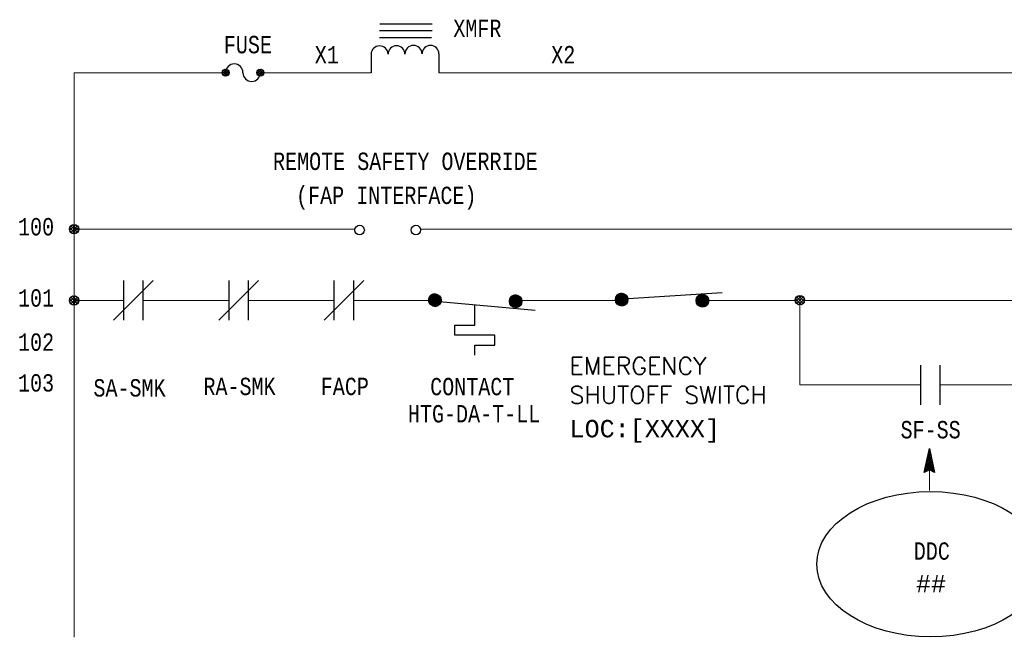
# Model space of a CAD drawing. Header units: inches. Extents: x 11.5 to 32.2, y 0.4 to 14.4.
# Tile 1 of 3: x 11.5 to 17.2, y 8.3 to 11.8. Entities that reach past the tile are written whole.
import ezdxf
from ezdxf.enums import TextEntityAlignment as Align

# ---------------------------------------------------------------- set-up
doc = ezdxf.new("R2010")
doc.units = ezdxf.units.IN
doc.header["$MEASUREMENT"] = 0
doc.linetypes.add('HIDDEN', pattern=[0.375, 0.25, -0.125])
for name, color, linetype, lineweight in [('M-ANNO-SYMB', 6, 'Continuous', 30), ('M-ANNO-TEXT', 2, 'Continuous', 30), ('M-DIAG-GRPH', 6, 'Continuous', 13)]:
    doc.layers.add(name, color=color, linetype=linetype, lineweight=lineweight)
doc.styles.add('CONTROLTXT', font='monotxt.shx')

# ---------------------------------------------------------------- blocks, each defined once
blk = doc.blocks.new('*U3')
at = {"color": 0}
for p, q in [((10.4849, 6.9662), (10.5488, 7.0301)), ((10.4849, 6.967), (10.5479, 7.0301)), ((10.4849, 6.9644), (10.5505, 7.03)), ((10.4849, 6.9653), (10.5496, 7.03)), ((10.4849, 6.9679), (10.547, 7.03)), ((10.4849, 6.9688), (10.5461, 7.03)), ((10.4849, 6.9698), (10.5452, 7.03)), ((10.485, 6.9636), (10.5514, 7.03)), ((10.485, 6.9627), (10.5522, 7.0299)), ((10.485, 6.9707), (10.5442, 7.0299)), ((10.4851, 6.9619), (10.553, 7.0299)), ((10.4851, 6.9716), (10.5433, 7.0299)), ((10.4851, 6.9611), (10.5538, 7.0298)), ((10.4851, 6.9726), (10.5423, 7.0298)), ((10.4852, 6.9603), (10.5546, 7.0297)), ((10.4852, 6.9736), (10.5413, 7.0297)), ((10.4853, 6.9595), (10.5554, 7.0296)), ((10.4854, 6.9746), (10.5403, 7.0296)), ((10.4854, 6.9587), (10.5562, 7.0295)), ((10.4855, 6.9579), (10.557, 7.0294)), ((10.4855, 6.9756), (10.5393, 7.0294)), ((10.4856, 6.9572), (10.5578, 7.0293)), ((10.4856, 6.9766), (10.5383, 7.0293)), ((10.4857, 6.9564), (10.5585, 7.0292)), ((10.4858, 6.9777), (10.5372, 7.0291)), ((10.4859, 6.9556), (10.5593, 7.0291)), ((10.486, 6.9549), (10.56, 7.0289)), ((10.486, 6.9788), (10.5361, 7.0289)), ((10.4861, 6.9542), (10.5608, 7.0288)), ((10.4862, 6.9799), (10.535, 7.0287)), ((10.4863, 6.9534), (10.5615, 7.0286)), ((10.4865, 6.9527), (10.5622, 7.0285)), ((10.4865, 6.981), (10.5339, 7.0284)), ((10.4866, 6.952), (10.5629, 7.0283)), ((10.4868, 6.9513), (10.5637, 7.0281)), ((10.4868, 6.9822), (10.5327, 7.0281)), ((10.487, 6.9506), (10.5644, 7.028)), ((10.4871, 6.9834), (10.5315, 7.0278)), ((10.4872, 6.9499), (10.565, 7.0278)), ((10.4874, 6.9492), (10.5657, 7.0276)), ((10.4874, 6.9846), (10.5303, 7.0275)), ((10.4876, 6.9485), (10.5664, 7.0274)), ((10.4878, 6.9478), (10.5671, 7.0272)), ((10.4878, 6.9859), (10.529, 7.0271)), ((10.488, 6.9472), (10.5678, 7.0269)), ((10.4882, 6.9465), (10.5684, 7.0267)), ((10.4883, 6.9872), (10.5277, 7.0267)), ((10.4884, 6.9458), (10.5691, 7.0265)), ((10.4887, 6.9452), (10.5697, 7.0263)), ((10.4888, 6.9886), (10.5263, 7.0262)), ((10.4889, 6.9445), (10.5704, 7.026)), ((10.4891, 6.9439), (10.571, 7.0258)), ((10.4893, 6.99), (10.5249, 7.0256)), ((10.4894, 6.9433), (10.5717, 7.0255)), ((10.4897, 6.9426), (10.5723, 7.0253)), ((10.4899, 6.942), (10.5729, 7.025)), ((10.4899, 6.9915), (10.5234, 7.025)), ((10.4902, 6.9414), (10.5735, 7.0248)), ((10.4904, 6.9408), (10.5741, 7.0245)), ((10.4906, 6.9931), (10.5218, 7.0243)), ((10.4907, 6.9402), (10.5747, 7.0242)), ((10.491, 6.9396), (10.5753, 7.0239)), ((10.4913, 6.939), (10.5759, 7.0236)), ((10.4914, 6.9948), (10.5201, 7.0235)), ((10.4916, 6.9384), (10.5765, 7.0233)), ((10.4919, 6.9378), (10.5771, 7.023)), ((10.4922, 6.9372), (10.5777, 7.0227)), ((10.4923, 6.9966), (10.5183, 7.0226)), ((10.4925, 6.9367), (10.5783, 7.0224)), ((10.4928, 6.9361), (10.5789, 7.0221)), ((10.4931, 6.9355), (10.5794, 7.0218)), ((10.4934, 6.935), (10.58, 7.0215)), ((10.4935, 6.9986), (10.5163, 7.0215)), ((10.4938, 6.9344), (10.5805, 7.0212)), ((10.4941, 6.9338), (10.5811, 7.0208)), ((10.4944, 6.9333), (10.5816, 7.0205)), ((10.4948, 6.9328), (10.5822, 7.0201)), ((10.4948, 7.0009), (10.5141, 7.0201)), ((10.4951, 6.9322), (10.5827, 7.0198)), ((10.4955, 6.9317), (10.5832, 7.0194)), ((10.4958, 6.9312), (10.5838, 7.0191)), ((10.4962, 6.9306), (10.5843, 7.0187)), ((10.4966, 6.9301), (10.5848, 7.0184)), ((10.4967, 7.0036), (10.5113, 7.0182)), ((10.4969, 6.9296), (10.5853, 7.018)), ((10.4973, 6.9291), (10.5858, 7.0176)), ((10.4977, 6.9286), (10.5863, 7.0172)), ((10.4981, 6.9281), (10.5868, 7.0169)), ((10.4985, 6.9276), (10.5873, 7.0165)), ((10.4989, 6.9271), (10.5878, 7.0161)), ((10.4992, 6.9266), (10.5883, 7.0157)), ((10.4996, 6.9261), (10.5888, 7.0153)), ((10.4998, 7.0076), (10.5074, 7.0151)), ((10.5001, 6.9256), (10.5893, 7.0149)), ((10.5005, 6.9252), (10.5898, 7.0145)), ((10.5009, 6.9247), (10.5902, 7.0141)), ((10.5013, 6.9242), (10.5907, 7.0136)), ((10.5017, 6.9238), (10.5912, 7.0132)), ((10.5021, 6.9233), (10.5916, 7.0128)), ((10.5026, 6.9229), (10.5921, 7.0124)), ((10.503, 6.9224), (10.5925, 7.0119)), ((10.5035, 6.922), (10.593, 7.0115)), ((10.5039, 6.9215), (10.5934, 7.011)), ((10.5043, 6.9211), (10.5938, 7.0106)), ((10.5048, 6.9207), (10.5943, 7.0101)), ((10.5053, 6.9202), (10.5947, 7.0097)), ((10.5057, 6.9198), (10.5951, 7.0092)), ((10.5062, 6.9194), (10.5955, 7.0087)), ((10.5067, 6.919), (10.5959, 7.0083)), ((10.5071, 6.9186), (10.5963, 7.0078)), ((10.5076, 6.9182), (10.5968, 7.0073)), ((10.5081, 6.9178), (10.5972, 7.0068)), ((10.5086, 6.9174), (10.5975, 7.0063)), ((10.5091, 6.917), (10.5979, 7.0059)), ((10.5096, 6.9166), (10.5983, 7.0054)), ((10.5101, 6.9162), (10.5987, 7.0049)), ((10.5106, 6.9158), (10.5991, 7.0043)), ((10.5111, 6.9155), (10.5995, 7.0038)), ((10.5116, 6.9151), (10.5998, 7.0033)), ((10.5121, 6.9147), (10.6002, 7.0028)), ((10.5127, 6.9144), (10.6006, 7.0023)), ((10.5132, 6.914), (10.6009, 7.0017)), ((10.5137, 6.9137), (10.6013, 7.0012)), ((10.5143, 6.9133), (10.6016, 7.0007)), ((10.5148, 6.913), (10.6019, 7.0001)), ((10.5153, 6.9127), (10.6023, 6.9996)), ((10.5159, 6.9123), (10.6026, 6.999)), ((10.5165, 6.912), (10.6029, 6.9985)), ((10.517, 6.9117), (10.6033, 6.9979)), ((10.5176, 6.9114), (10.6036, 6.9973)), ((10.5182, 6.911), (10.6039, 6.9968)), ((10.5187, 6.9107), (10.6042, 6.9962)), ((10.5193, 6.9104), (10.6045, 6.9956)), ((10.5199, 6.9101), (10.6048, 6.995)), ((10.5205, 6.9098), (10.6051, 6.9944)), ((10.5211, 6.9096), (10.6054, 6.9938)), ((10.5217, 6.9093), (10.6057, 6.9932)), ((10.5223, 6.909), (10.6059, 6.9926)), ((10.5229, 6.9087), (10.6062, 6.992)), ((10.5235, 6.9085), (10.6065, 6.9914)), ((10.5242, 6.9082), (10.6067, 6.9908)), ((10.5248, 6.908), (10.607, 6.9901)), ((10.5254, 6.9077), (10.6072, 6.9895)), ((10.5261, 6.9075), (10.6075, 6.9889)), ((10.5267, 6.9072), (10.6077, 6.9882)), ((10.5274, 6.907), (10.6079, 6.9876)), ((10.528, 6.9068), (10.6082, 6.9869)), ((10.5287, 6.9066), (10.6084, 6.9862)), ((10.5294, 6.9063), (10.6086, 6.9856)), ((10.53, 6.9061), (10.6088, 6.9849)), ((10.5307, 6.9059), (10.609, 6.9842)), ((10.5314, 6.9057), (10.6092, 6.9835)), ((10.5321, 6.9056), (10.6094, 6.9828)), ((10.5328, 6.9054), (10.6096, 6.9821)), ((10.5335, 6.9052), (10.6097, 6.9814)), ((10.5342, 6.905), (10.6099, 6.9807)), ((10.535, 6.9049), (10.6101, 6.98)), ((10.5357, 6.9047), (10.6102, 6.9792)), ((10.5364, 6.9046), (10.6104, 6.9785)), ((10.5372, 6.9044), (10.6105, 6.9777)), ((10.5379, 6.9043), (10.6106, 6.977)), ((10.5387, 6.9042), (10.6107, 6.9762)), ((10.5395, 6.9041), (10.6109, 6.9755)), ((10.5403, 6.904), (10.611, 6.9747)), ((10.541, 6.9039), (10.611, 6.9739)), ((10.5418, 6.9038), (10.6111, 6.9731)), ((10.5427, 6.9037), (10.6112, 6.9723)), ((10.5435, 6.9037), (10.6113, 6.9715)), ((10.5443, 6.9036), (10.6113, 6.9706)), ((10.5451, 6.9036), (10.6114, 6.9698)), ((10.546, 6.9035), (10.6114, 6.9689)), ((10.5468, 6.9035), (10.6114, 6.9681)), ((10.5477, 6.9035), (10.6114, 6.9672)), ((10.5486, 6.9035), (10.6114, 6.9663)), ((10.5495, 6.9035), (10.6114, 6.9654)), ((10.5504, 6.9035), (10.6114, 6.9645)), ((10.5513, 6.9036), (10.6114, 6.9636)), ((10.5523, 6.9036), (10.6113, 6.9627)), ((10.5532, 6.9037), (10.6112, 6.9617)), ((10.5542, 6.9038), (10.6112, 6.9607)), ((10.5552, 6.9039), (10.6111, 6.9598)), ((10.5562, 6.904), (10.6109, 6.9588)), ((10.5572, 6.9041), (10.6108, 6.9577)), ((10.5582, 6.9043), (10.6106, 6.9567)), ((10.5593, 6.9045), (10.6105, 6.9556)), ((10.5604, 6.9047), (10.6103, 6.9545)), ((10.5615, 6.9049), (10.61, 6.9534)), ((10.5627, 6.9052), (10.6098, 6.9523)), ((10.5638, 6.9054), (10.6095, 6.9511)), ((10.565, 6.9058), (10.6092, 6.9499)), ((10.5663, 6.9061), (10.6088, 6.9487)), ((10.5676, 6.9065), (10.6084, 6.9474)), ((10.5689, 6.907), (10.608, 6.9461)), ((10.5703, 6.9075), (10.6075, 6.9447)), ((10.5717, 6.908), (10.6069, 6.9432)), ((10.5732, 6.9086), (10.6063, 6.9417)), ((10.5748, 6.9094), (10.6056, 6.9401)), ((10.5765, 6.9102), (10.6047, 6.9384)), ((10.5784, 6.9112), (10.6038, 6.9366)), ((10.5804, 6.9123), (10.6026, 6.9345)), ((10.5828, 6.9138), (10.6012, 6.9322)), ((10.5856, 6.9158), (10.5992, 6.9293)), ((10.5903, 6.9195), (10.5954, 6.9246))]:
    blk.add_line(p, q, dxfattribs=at)
blk = doc.blocks.new('*U2')
at = {"color": 0}
for p, q in [((9.5957, 6.9739), (9.6605, 7.0387)), ((9.5957, 6.9748), (9.6596, 7.0387)), ((9.5957, 6.9757), (9.6587, 7.0387)), ((9.5957, 6.9766), (9.6578, 7.0387)), ((9.5957, 6.9775), (9.6569, 7.0387)), ((9.5957, 6.973), (9.6613, 7.0386)), ((9.5958, 6.9714), (9.663, 7.0386)), ((9.5958, 6.9722), (9.6622, 7.0386)), ((9.5958, 6.9784), (9.656, 7.0386)), ((9.5958, 6.9793), (9.6551, 7.0386)), ((9.5959, 6.9705), (9.6638, 7.0385)), ((9.5959, 6.9803), (9.6541, 7.0385)), ((9.596, 6.9689), (9.6655, 7.0384)), ((9.596, 6.9697), (9.6647, 7.0384)), ((9.596, 6.9812), (9.6532, 7.0384)), ((9.5961, 6.9681), (9.6663, 7.0383)), ((9.5961, 6.9822), (9.6522, 7.0383)), ((9.5962, 6.9673), (9.6671, 7.0382)), ((9.5962, 6.9832), (9.6512, 7.0382)), ((9.5963, 6.9666), (9.6678, 7.0381)), ((9.5963, 6.9842), (9.6502, 7.0381)), ((9.5964, 6.9658), (9.6686, 7.038)), ((9.5965, 6.9853), (9.6491, 7.0379)), ((9.5966, 6.965), (9.6694, 7.0378)), ((9.5967, 6.9643), (9.6701, 7.0377)), ((9.5967, 6.9863), (9.6481, 7.0377)), ((9.5968, 6.9635), (9.6709, 7.0376)), ((9.5969, 6.9874), (9.647, 7.0375)), ((9.597, 6.9628), (9.6716, 7.0374)), ((9.5971, 6.9621), (9.6723, 7.0373)), ((9.5971, 6.9885), (9.6459, 7.0373)), ((9.5973, 6.9613), (9.6731, 7.0371)), ((9.5973, 6.9897), (9.6447, 7.0371)), ((9.5975, 6.9606), (9.6738, 7.0369)), ((9.5976, 6.9599), (9.6745, 7.0368)), ((9.5976, 6.9908), (9.6436, 7.0368)), ((9.5978, 6.9592), (9.6752, 7.0366)), ((9.5979, 6.992), (9.6424, 7.0365)), ((9.598, 6.9585), (9.6759, 7.0364)), ((9.5982, 6.9578), (9.6766, 7.0362)), ((9.5983, 6.9933), (9.6411, 7.0361)), ((9.5984, 6.9571), (9.6773, 7.036)), ((9.5986, 6.9565), (9.6779, 7.0358)), ((9.5987, 6.9945), (9.6399, 7.0357)), ((9.5988, 6.9558), (9.6786, 7.0356)), ((9.599, 6.9551), (9.6793, 7.0354)), ((9.5991, 6.9958), (9.6385, 7.0353)), ((9.5993, 6.9545), (9.6799, 7.0351)), ((9.5995, 6.9538), (9.6806, 7.0349)), ((9.5996, 6.9972), (9.6372, 7.0348)), ((9.5997, 6.9532), (9.6812, 7.0347)), ((9.6, 6.9525), (9.6819, 7.0344)), ((9.6001, 6.9986), (9.6357, 7.0343)), ((9.6002, 6.9519), (9.6825, 7.0342)), ((9.6005, 6.9513), (9.6831, 7.0339)), ((9.6007, 6.9506), (9.6837, 7.0336)), ((9.6007, 7.0001), (9.6342, 7.0336)), ((9.601, 6.95), (9.6844, 7.0334)), ((9.6013, 6.9494), (9.685, 7.0331)), ((9.6014, 7.0017), (9.6327, 7.0329)), ((9.6016, 6.9488), (9.6856, 7.0328)), ((9.6018, 6.9482), (9.6862, 7.0325)), ((9.6021, 6.9476), (9.6868, 7.0323)), ((9.6022, 7.0034), (9.631, 7.0321)), ((9.6024, 6.947), (9.6874, 7.032)), ((9.6027, 6.9464), (9.688, 7.0317)), ((9.603, 6.9459), (9.6885, 7.0314)), ((9.6032, 7.0052), (9.6292, 7.0312)), ((9.6033, 6.9453), (9.6891, 7.0311)), ((9.6036, 6.9447), (9.6897, 7.0307)), ((9.604, 6.9441), (9.6902, 7.0304)), ((9.6043, 6.9436), (9.6908, 7.0301)), ((9.6043, 7.0072), (9.6272, 7.0301)), ((9.6046, 6.943), (9.6914, 7.0298)), ((9.6049, 6.9425), (9.6919, 7.0294)), ((9.6053, 6.9419), (9.6925, 7.0291)), ((9.6056, 6.9414), (9.693, 7.0288)), ((9.6057, 7.0095), (9.6249, 7.0287)), ((9.606, 6.9408), (9.6935, 7.0284)), ((9.6063, 6.9403), (9.6941, 7.0281)), ((9.6067, 6.9398), (9.6946, 7.0277)), ((9.607, 6.9393), (9.6951, 7.0274)), ((9.6074, 6.9387), (9.6956, 7.027)), ((9.6075, 7.0122), (9.6222, 7.0269)), ((9.6078, 6.9382), (9.6962, 7.0266)), ((9.6081, 6.9377), (9.6967, 7.0262)), ((9.6085, 6.9372), (9.6972, 7.0259)), ((9.6089, 6.9367), (9.6977, 7.0255)), ((9.6093, 6.9362), (9.6982, 7.0251)), ((9.6097, 6.9357), (9.6987, 7.0247)), ((9.6101, 6.9352), (9.6992, 7.0243)), ((9.6105, 6.9347), (9.6996, 7.0239)), ((9.6106, 7.0162), (9.6182, 7.0238)), ((9.6109, 6.9343), (9.7001, 7.0235)), ((9.6113, 6.9338), (9.7006, 7.0231)), ((9.6117, 6.9333), (9.7011, 7.0227)), ((9.6121, 6.9329), (9.7015, 7.0223)), ((9.6125, 6.9324), (9.702, 7.0218)), ((9.613, 6.9319), (9.7024, 7.0214)), ((9.6134, 6.9315), (9.7029, 7.021)), ((9.6138, 6.931), (9.7033, 7.0205)), ((9.6143, 6.9306), (9.7038, 7.0201)), ((9.6147, 6.9302), (9.7042, 7.0197)), ((9.6152, 6.9297), (9.7047, 7.0192)), ((9.6156, 6.9293), (9.7051, 7.0188)), ((9.6161, 6.9289), (9.7055, 7.0183)), ((9.6165, 6.9284), (9.7059, 7.0178)), ((9.617, 6.928), (9.7064, 7.0174)), ((9.6175, 6.9276), (9.7068, 7.0169)), ((9.618, 6.9272), (9.7072, 7.0164)), ((9.6184, 6.9268), (9.7076, 7.0159)), ((9.6189, 6.9264), (9.708, 7.0155)), ((9.6194, 6.926), (9.7084, 7.015)), ((9.6199, 6.9256), (9.7088, 7.0145)), ((9.6204, 6.9252), (9.7092, 7.014)), ((9.6209, 6.9248), (9.7095, 7.0135)), ((9.6214, 6.9245), (9.7099, 7.013)), ((9.6219, 6.9241), (9.7103, 7.0125)), ((9.6224, 6.9237), (9.7107, 7.0119)), ((9.623, 6.9234), (9.711, 7.0114)), ((9.6235, 6.923), (9.7114, 7.0109)), ((9.624, 6.9227), (9.7117, 7.0104)), ((9.6245, 6.9223), (9.7121, 7.0098)), ((9.6251, 6.922), (9.7124, 7.0093)), ((9.6256, 6.9216), (9.7128, 7.0088)), ((9.6262, 6.9213), (9.7131, 7.0082)), ((9.6267, 6.9209), (9.7134, 7.0077)), ((9.6273, 6.9206), (9.7138, 7.0071)), ((9.6278, 6.9203), (9.7141, 7.0065)), ((9.6284, 6.92), (9.7144, 7.006)), ((9.629, 6.9197), (9.7147, 7.0054)), ((9.6296, 6.9194), (9.715, 7.0048)), ((9.6301, 6.9191), (9.7153, 7.0042)), ((9.6307, 6.9188), (9.7156, 7.0037)), ((9.6313, 6.9185), (9.7159, 7.0031)), ((9.6319, 6.9182), (9.7162, 7.0025)), ((9.6325, 6.9179), (9.7165, 7.0019)), ((9.6331, 6.9176), (9.7168, 7.0013)), ((9.6337, 6.9174), (9.717, 7.0006)), ((9.6344, 6.9171), (9.7173, 7)), ((9.635, 6.9168), (9.7176, 6.9994)), ((9.6356, 6.9166), (9.7178, 6.9988)), ((9.6363, 6.9163), (9.7181, 6.9981)), ((9.6369, 6.9161), (9.7183, 6.9975)), ((9.6375, 6.9159), (9.7185, 6.9968)), ((9.6382, 6.9156), (9.7188, 6.9962)), ((9.6389, 6.9154), (9.719, 6.9955)), ((9.6395, 6.9152), (9.7192, 6.9949)), ((9.6402, 6.915), (9.7194, 6.9942)), ((9.6409, 6.9148), (9.7196, 6.9935)), ((9.6415, 6.9146), (9.7198, 6.9928)), ((9.6422, 6.9144), (9.72, 6.9921)), ((9.6429, 6.9142), (9.7202, 6.9914)), ((9.6436, 6.914), (9.7204, 6.9907)), ((9.6444, 6.9138), (9.7206, 6.99)), ((9.6451, 6.9137), (9.7207, 6.9893)), ((9.6458, 6.9135), (9.7209, 6.9886)), ((9.6465, 6.9133), (9.721, 6.9879)), ((9.6473, 6.9132), (9.7212, 6.9871)), ((9.648, 6.9131), (9.7213, 6.9864)), ((9.6488, 6.9129), (9.7214, 6.9856)), ((9.6495, 6.9128), (9.7216, 6.9849)), ((9.6503, 6.9127), (9.7217, 6.9841)), ((9.6511, 6.9126), (9.7218, 6.9833)), ((9.6519, 6.9125), (9.7219, 6.9825)), ((9.6527, 6.9124), (9.722, 6.9817)), ((9.6535, 6.9123), (9.722, 6.9809)), ((9.6543, 6.9123), (9.7221, 6.9801)), ((9.6551, 6.9122), (9.7222, 6.9793)), ((9.656, 6.9122), (9.7222, 6.9784)), ((9.6568, 6.9121), (9.7222, 6.9776)), ((9.6577, 6.9121), (9.7223, 6.9767)), ((9.6585, 6.9121), (9.7223, 6.9758)), ((9.6594, 6.9121), (9.7223, 6.975)), ((9.6603, 6.9121), (9.7223, 6.9741)), ((9.6612, 6.9121), (9.7222, 6.9732)), ((9.6622, 6.9122), (9.7222, 6.9722)), ((9.6631, 6.9122), (9.7221, 6.9713)), ((9.664, 6.9123), (9.7221, 6.9703)), ((9.665, 6.9124), (9.722, 6.9694)), ((9.666, 6.9125), (9.7219, 6.9684)), ((9.667, 6.9126), (9.7218, 6.9674)), ((9.668, 6.9128), (9.7216, 6.9664)), ((9.6691, 6.9129), (9.7215, 6.9653)), ((9.6701, 6.9131), (9.7213, 6.9642)), ((9.6712, 6.9133), (9.7211, 6.9632)), ((9.6723, 6.9135), (9.7209, 6.962)), ((9.6735, 6.9138), (9.7206, 6.9609)), ((9.6747, 6.9141), (9.7203, 6.9597)), ((9.6759, 6.9144), (9.72, 6.9585)), ((9.6771, 6.9148), (9.7196, 6.9573)), ((9.6784, 6.9151), (9.7192, 6.956)), ((9.6797, 6.9156), (9.7188, 6.9547)), ((9.6811, 6.9161), (9.7183, 6.9533)), ((9.6825, 6.9166), (9.7177, 6.9519)), ((9.684, 6.9173), (9.7171, 6.9503)), ((9.6856, 6.918), (9.7164, 6.9487)), ((9.6874, 6.9188), (9.7156, 6.947)), ((9.6892, 6.9198), (9.7146, 6.9452)), ((9.6912, 6.9209), (9.7134, 6.9431)), ((9.6936, 6.9224), (9.712, 6.9408)), ((9.6965, 6.9244), (9.71, 6.9379)), ((9.7011, 6.9282), (9.7062, 6.9333))]:
    blk.add_line(p, q, dxfattribs=at)
blk = doc.blocks.new('*U4')
at = {"color": 0}
for p, q in [((9.5957, 6.9739), (9.6605, 7.0387)), ((9.5957, 6.9748), (9.6596, 7.0387)), ((9.5957, 6.9757), (9.6587, 7.0387)), ((9.5957, 6.9766), (9.6578, 7.0387)), ((9.5957, 6.9775), (9.6569, 7.0387)), ((9.5957, 6.973), (9.6613, 7.0386)), ((9.5958, 6.9714), (9.663, 7.0386)), ((9.5958, 6.9722), (9.6622, 7.0386)), ((9.5958, 6.9784), (9.656, 7.0386)), ((9.5958, 6.9793), (9.6551, 7.0386)), ((9.5959, 6.9705), (9.6638, 7.0385)), ((9.5959, 6.9803), (9.6541, 7.0385)), ((9.596, 6.9689), (9.6655, 7.0384)), ((9.596, 6.9697), (9.6647, 7.0384)), ((9.596, 6.9812), (9.6532, 7.0384)), ((9.5961, 6.9681), (9.6663, 7.0383)), ((9.5961, 6.9822), (9.6522, 7.0383)), ((9.5962, 6.9673), (9.6671, 7.0382)), ((9.5962, 6.9832), (9.6512, 7.0382)), ((9.5963, 6.9666), (9.6678, 7.0381)), ((9.5963, 6.9842), (9.6502, 7.0381)), ((9.5964, 6.9658), (9.6686, 7.038)), ((9.5965, 6.9853), (9.6491, 7.0379)), ((9.5966, 6.965), (9.6694, 7.0378)), ((9.5967, 6.9643), (9.6701, 7.0377)), ((9.5967, 6.9863), (9.6481, 7.0377)), ((9.5968, 6.9635), (9.6709, 7.0376)), ((9.5969, 6.9874), (9.647, 7.0375)), ((9.597, 6.9628), (9.6716, 7.0374)), ((9.5971, 6.9621), (9.6723, 7.0373)), ((9.5971, 6.9885), (9.6459, 7.0373)), ((9.5973, 6.9613), (9.6731, 7.0371)), ((9.5973, 6.9897), (9.6447, 7.0371)), ((9.5975, 6.9606), (9.6738, 7.0369)), ((9.5976, 6.9599), (9.6745, 7.0368)), ((9.5976, 6.9908), (9.6436, 7.0368)), ((9.5978, 6.9592), (9.6752, 7.0366)), ((9.5979, 6.992), (9.6424, 7.0365)), ((9.598, 6.9585), (9.6759, 7.0364)), ((9.5982, 6.9578), (9.6766, 7.0362)), ((9.5983, 6.9933), (9.6411, 7.0361)), ((9.5984, 6.9571), (9.6773, 7.036)), ((9.5986, 6.9565), (9.6779, 7.0358)), ((9.5987, 6.9945), (9.6399, 7.0357)), ((9.5988, 6.9558), (9.6786, 7.0356)), ((9.599, 6.9551), (9.6793, 7.0354)), ((9.5991, 6.9958), (9.6385, 7.0353)), ((9.5993, 6.9545), (9.6799, 7.0351)), ((9.5995, 6.9538), (9.6806, 7.0349)), ((9.5996, 6.9972), (9.6372, 7.0348)), ((9.5997, 6.9532), (9.6812, 7.0347)), ((9.6, 6.9525), (9.6819, 7.0344)), ((9.6001, 6.9986), (9.6357, 7.0343)), ((9.6002, 6.9519), (9.6825, 7.0342)), ((9.6005, 6.9513), (9.6831, 7.0339)), ((9.6007, 6.9506), (9.6837, 7.0336)), ((9.6007, 7.0001), (9.6342, 7.0336)), ((9.601, 6.95), (9.6844, 7.0334)), ((9.6013, 6.9494), (9.685, 7.0331)), ((9.6014, 7.0017), (9.6327, 7.0329)), ((9.6016, 6.9488), (9.6856, 7.0328)), ((9.6018, 6.9482), (9.6862, 7.0325)), ((9.6021, 6.9476), (9.6868, 7.0323)), ((9.6022, 7.0034), (9.631, 7.0321)), ((9.6024, 6.947), (9.6874, 7.032)), ((9.6027, 6.9464), (9.688, 7.0317)), ((9.603, 6.9459), (9.6885, 7.0314)), ((9.6032, 7.0052), (9.6292, 7.0312)), ((9.6033, 6.9453), (9.6891, 7.0311)), ((9.6036, 6.9447), (9.6897, 7.0307)), ((9.604, 6.9441), (9.6902, 7.0304)), ((9.6043, 6.9436), (9.6908, 7.0301)), ((9.6043, 7.0072), (9.6272, 7.0301)), ((9.6046, 6.943), (9.6914, 7.0298)), ((9.6049, 6.9425), (9.6919, 7.0294)), ((9.6053, 6.9419), (9.6925, 7.0291)), ((9.6056, 6.9414), (9.693, 7.0288)), ((9.6057, 7.0095), (9.6249, 7.0287)), ((9.606, 6.9408), (9.6935, 7.0284)), ((9.6063, 6.9403), (9.6941, 7.0281)), ((9.6067, 6.9398), (9.6946, 7.0277)), ((9.607, 6.9393), (9.6951, 7.0274)), ((9.6074, 6.9387), (9.6956, 7.027)), ((9.6075, 7.0122), (9.6222, 7.0269)), ((9.6078, 6.9382), (9.6962, 7.0266)), ((9.6081, 6.9377), (9.6967, 7.0262)), ((9.6085, 6.9372), (9.6972, 7.0259)), ((9.6089, 6.9367), (9.6977, 7.0255)), ((9.6093, 6.9362), (9.6982, 7.0251)), ((9.6097, 6.9357), (9.6987, 7.0247)), ((9.6101, 6.9352), (9.6992, 7.0243)), ((9.6105, 6.9347), (9.6996, 7.0239)), ((9.6106, 7.0162), (9.6182, 7.0238)), ((9.6109, 6.9343), (9.7001, 7.0235)), ((9.6113, 6.9338), (9.7006, 7.0231)), ((9.6117, 6.9333), (9.7011, 7.0227)), ((9.6121, 6.9329), (9.7015, 7.0223)), ((9.6125, 6.9324), (9.702, 7.0218)), ((9.613, 6.9319), (9.7024, 7.0214)), ((9.6134, 6.9315), (9.7029, 7.021)), ((9.6138, 6.931), (9.7033, 7.0205)), ((9.6143, 6.9306), (9.7038, 7.0201)), ((9.6147, 6.9302), (9.7042, 7.0197)), ((9.6152, 6.9297), (9.7047, 7.0192)), ((9.6156, 6.9293), (9.7051, 7.0188)), ((9.6161, 6.9289), (9.7055, 7.0183)), ((9.6165, 6.9284), (9.7059, 7.0178)), ((9.617, 6.928), (9.7064, 7.0174)), ((9.6175, 6.9276), (9.7068, 7.0169)), ((9.618, 6.9272), (9.7072, 7.0164)), ((9.6184, 6.9268), (9.7076, 7.0159)), ((9.6189, 6.9264), (9.708, 7.0155)), ((9.6194, 6.926), (9.7084, 7.015)), ((9.6199, 6.9256), (9.7088, 7.0145)), ((9.6204, 6.9252), (9.7092, 7.014)), ((9.6209, 6.9248), (9.7095, 7.0135)), ((9.6214, 6.9245), (9.7099, 7.013)), ((9.6219, 6.9241), (9.7103, 7.0125)), ((9.6224, 6.9237), (9.7107, 7.0119)), ((9.623, 6.9234), (9.711, 7.0114)), ((9.6235, 6.923), (9.7114, 7.0109)), ((9.624, 6.9227), (9.7117, 7.0104)), ((9.6245, 6.9223), (9.7121, 7.0098)), ((9.6251, 6.922), (9.7124, 7.0093)), ((9.6256, 6.9216), (9.7128, 7.0088)), ((9.6262, 6.9213), (9.7131, 7.0082)), ((9.6267, 6.9209), (9.7134, 7.0077)), ((9.6273, 6.9206), (9.7138, 7.0071)), ((9.6278, 6.9203), (9.7141, 7.0065)), ((9.6284, 6.92), (9.7144, 7.006)), ((9.629, 6.9197), (9.7147, 7.0054)), ((9.6296, 6.9194), (9.715, 7.0048)), ((9.6301, 6.9191), (9.7153, 7.0042)), ((9.6307, 6.9188), (9.7156, 7.0037)), ((9.6313, 6.9185), (9.7159, 7.0031)), ((9.6319, 6.9182), (9.7162, 7.0025)), ((9.6325, 6.9179), (9.7165, 7.0019)), ((9.6331, 6.9176), (9.7168, 7.0013)), ((9.6337, 6.9174), (9.717, 7.0006)), ((9.6344, 6.9171), (9.7173, 7)), ((9.635, 6.9168), (9.7176, 6.9994)), ((9.6356, 6.9166), (9.7178, 6.9988)), ((9.6363, 6.9163), (9.7181, 6.9981)), ((9.6369, 6.9161), (9.7183, 6.9975)), ((9.6375, 6.9159), (9.7185, 6.9968)), ((9.6382, 6.9156), (9.7188, 6.9962)), ((9.6389, 6.9154), (9.719, 6.9955)), ((9.6395, 6.9152), (9.7192, 6.9949)), ((9.6402, 6.915), (9.7194, 6.9942)), ((9.6409, 6.9148), (9.7196, 6.9935)), ((9.6415, 6.9146), (9.7198, 6.9928)), ((9.6422, 6.9144), (9.72, 6.9921)), ((9.6429, 6.9142), (9.7202, 6.9914)), ((9.6436, 6.914), (9.7204, 6.9907)), ((9.6444, 6.9138), (9.7206, 6.99)), ((9.6451, 6.9137), (9.7207, 6.9893)), ((9.6458, 6.9135), (9.7209, 6.9886)), ((9.6465, 6.9133), (9.721, 6.9879)), ((9.6473, 6.9132), (9.7212, 6.9871)), ((9.648, 6.9131), (9.7213, 6.9864)), ((9.6488, 6.9129), (9.7214, 6.9856)), ((9.6495, 6.9128), (9.7216, 6.9849)), ((9.6503, 6.9127), (9.7217, 6.9841)), ((9.6511, 6.9126), (9.7218, 6.9833)), ((9.6519, 6.9125), (9.7219, 6.9825)), ((9.6527, 6.9124), (9.722, 6.9817)), ((9.6535, 6.9123), (9.722, 6.9809)), ((9.6543, 6.9123), (9.7221, 6.9801)), ((9.6551, 6.9122), (9.7222, 6.9793)), ((9.656, 6.9122), (9.7222, 6.9784)), ((9.6568, 6.9121), (9.7222, 6.9776)), ((9.6577, 6.9121), (9.7223, 6.9767)), ((9.6585, 6.9121), (9.7223, 6.9758)), ((9.6594, 6.9121), (9.7223, 6.975)), ((9.6603, 6.9121), (9.7223, 6.9741)), ((9.6612, 6.9121), (9.7222, 6.9732)), ((9.6622, 6.9122), (9.7222, 6.9722)), ((9.6631, 6.9122), (9.7221, 6.9713)), ((9.664, 6.9123), (9.7221, 6.9703)), ((9.665, 6.9124), (9.722, 6.9694)), ((9.666, 6.9125), (9.7219, 6.9684)), ((9.667, 6.9126), (9.7218, 6.9674)), ((9.668, 6.9128), (9.7216, 6.9664)), ((9.6691, 6.9129), (9.7215, 6.9653)), ((9.6701, 6.9131), (9.7213, 6.9642)), ((9.6712, 6.9133), (9.7211, 6.9632)), ((9.6723, 6.9135), (9.7209, 6.962)), ((9.6735, 6.9138), (9.7206, 6.9609)), ((9.6747, 6.9141), (9.7203, 6.9597)), ((9.6759, 6.9144), (9.72, 6.9585)), ((9.6771, 6.9148), (9.7196, 6.9573)), ((9.6784, 6.9151), (9.7192, 6.956)), ((9.6797, 6.9156), (9.7188, 6.9547)), ((9.6811, 6.9161), (9.7183, 6.9533)), ((9.6825, 6.9166), (9.7177, 6.9519)), ((9.684, 6.9173), (9.7171, 6.9503)), ((9.6856, 6.918), (9.7164, 6.9487)), ((9.6874, 6.9188), (9.7156, 6.947)), ((9.6892, 6.9198), (9.7146, 6.9452)), ((9.6912, 6.9209), (9.7134, 6.9431)), ((9.6936, 6.9224), (9.712, 6.9408)), ((9.6965, 6.9244), (9.71, 6.9379)), ((9.7011, 6.9282), (9.7062, 6.9333))]:
    blk.add_line(p, q, dxfattribs=at)
blk = doc.blocks.new('*U5')
at = {"color": 0}
for p, q in [((10.4849, 6.9662), (10.5488, 7.0301)), ((10.4849, 6.967), (10.5479, 7.0301)), ((10.4849, 6.9644), (10.5505, 7.03)), ((10.4849, 6.9653), (10.5496, 7.03)), ((10.4849, 6.9679), (10.547, 7.03)), ((10.4849, 6.9688), (10.5461, 7.03)), ((10.4849, 6.9698), (10.5452, 7.03)), ((10.485, 6.9636), (10.5514, 7.03)), ((10.485, 6.9627), (10.5522, 7.0299)), ((10.485, 6.9707), (10.5442, 7.0299)), ((10.4851, 6.9619), (10.553, 7.0299)), ((10.4851, 6.9716), (10.5433, 7.0299)), ((10.4851, 6.9611), (10.5538, 7.0298)), ((10.4851, 6.9726), (10.5423, 7.0298)), ((10.4852, 6.9603), (10.5546, 7.0297)), ((10.4852, 6.9736), (10.5413, 7.0297)), ((10.4853, 6.9595), (10.5554, 7.0296)), ((10.4854, 6.9746), (10.5403, 7.0296)), ((10.4854, 6.9587), (10.5562, 7.0295)), ((10.4855, 6.9579), (10.557, 7.0294)), ((10.4855, 6.9756), (10.5393, 7.0294)), ((10.4856, 6.9572), (10.5578, 7.0293)), ((10.4856, 6.9766), (10.5383, 7.0293)), ((10.4857, 6.9564), (10.5585, 7.0292)), ((10.4858, 6.9777), (10.5372, 7.0291)), ((10.4859, 6.9556), (10.5593, 7.0291)), ((10.486, 6.9549), (10.56, 7.0289)), ((10.486, 6.9788), (10.5361, 7.0289)), ((10.4861, 6.9542), (10.5608, 7.0288)), ((10.4862, 6.9799), (10.535, 7.0287)), ((10.4863, 6.9534), (10.5615, 7.0286)), ((10.4865, 6.9527), (10.5622, 7.0285)), ((10.4865, 6.981), (10.5339, 7.0284)), ((10.4866, 6.952), (10.5629, 7.0283)), ((10.4868, 6.9513), (10.5637, 7.0281)), ((10.4868, 6.9822), (10.5327, 7.0281)), ((10.487, 6.9506), (10.5644, 7.028)), ((10.4871, 6.9834), (10.5315, 7.0278)), ((10.4872, 6.9499), (10.565, 7.0278)), ((10.4874, 6.9492), (10.5657, 7.0276)), ((10.4874, 6.9846), (10.5303, 7.0275)), ((10.4876, 6.9485), (10.5664, 7.0274)), ((10.4878, 6.9478), (10.5671, 7.0272)), ((10.4878, 6.9859), (10.529, 7.0271)), ((10.488, 6.9472), (10.5678, 7.0269)), ((10.4882, 6.9465), (10.5684, 7.0267)), ((10.4883, 6.9872), (10.5277, 7.0267)), ((10.4884, 6.9458), (10.5691, 7.0265)), ((10.4887, 6.9452), (10.5697, 7.0263)), ((10.4888, 6.9886), (10.5263, 7.0262)), ((10.4889, 6.9445), (10.5704, 7.026)), ((10.4891, 6.9439), (10.571, 7.0258)), ((10.4893, 6.99), (10.5249, 7.0256)), ((10.4894, 6.9433), (10.5717, 7.0255)), ((10.4897, 6.9426), (10.5723, 7.0253)), ((10.4899, 6.942), (10.5729, 7.025)), ((10.4899, 6.9915), (10.5234, 7.025)), ((10.4902, 6.9414), (10.5735, 7.0248)), ((10.4904, 6.9408), (10.5741, 7.0245)), ((10.4906, 6.9931), (10.5218, 7.0243)), ((10.4907, 6.9402), (10.5747, 7.0242)), ((10.491, 6.9396), (10.5753, 7.0239)), ((10.4913, 6.939), (10.5759, 7.0236)), ((10.4914, 6.9948), (10.5201, 7.0235)), ((10.4916, 6.9384), (10.5765, 7.0233)), ((10.4919, 6.9378), (10.5771, 7.023)), ((10.4922, 6.9372), (10.5777, 7.0227)), ((10.4923, 6.9966), (10.5183, 7.0226)), ((10.4925, 6.9367), (10.5783, 7.0224)), ((10.4928, 6.9361), (10.5789, 7.0221)), ((10.4931, 6.9355), (10.5794, 7.0218)), ((10.4934, 6.935), (10.58, 7.0215)), ((10.4935, 6.9986), (10.5163, 7.0215)), ((10.4938, 6.9344), (10.5805, 7.0212)), ((10.4941, 6.9338), (10.5811, 7.0208)), ((10.4944, 6.9333), (10.5816, 7.0205)), ((10.4948, 6.9328), (10.5822, 7.0201)), ((10.4948, 7.0009), (10.5141, 7.0201)), ((10.4951, 6.9322), (10.5827, 7.0198)), ((10.4955, 6.9317), (10.5832, 7.0194)), ((10.4958, 6.9312), (10.5838, 7.0191)), ((10.4962, 6.9306), (10.5843, 7.0187)), ((10.4966, 6.9301), (10.5848, 7.0184)), ((10.4967, 7.0036), (10.5113, 7.0182)), ((10.4969, 6.9296), (10.5853, 7.018)), ((10.4973, 6.9291), (10.5858, 7.0176)), ((10.4977, 6.9286), (10.5863, 7.0172)), ((10.4981, 6.9281), (10.5868, 7.0169)), ((10.4985, 6.9276), (10.5873, 7.0165)), ((10.4989, 6.9271), (10.5878, 7.0161)), ((10.4992, 6.9266), (10.5883, 7.0157)), ((10.4996, 6.9261), (10.5888, 7.0153)), ((10.4998, 7.0076), (10.5074, 7.0151)), ((10.5001, 6.9256), (10.5893, 7.0149)), ((10.5005, 6.9252), (10.5898, 7.0145)), ((10.5009, 6.9247), (10.5902, 7.0141)), ((10.5013, 6.9242), (10.5907, 7.0136)), ((10.5017, 6.9238), (10.5912, 7.0132)), ((10.5021, 6.9233), (10.5916, 7.0128)), ((10.5026, 6.9229), (10.5921, 7.0124)), ((10.503, 6.9224), (10.5925, 7.0119)), ((10.5035, 6.922), (10.593, 7.0115)), ((10.5039, 6.9215), (10.5934, 7.011)), ((10.5043, 6.9211), (10.5938, 7.0106)), ((10.5048, 6.9207), (10.5943, 7.0101)), ((10.5053, 6.9202), (10.5947, 7.0097)), ((10.5057, 6.9198), (10.5951, 7.0092)), ((10.5062, 6.9194), (10.5955, 7.0087)), ((10.5067, 6.919), (10.5959, 7.0083)), ((10.5071, 6.9186), (10.5963, 7.0078)), ((10.5076, 6.9182), (10.5968, 7.0073)), ((10.5081, 6.9178), (10.5972, 7.0068)), ((10.5086, 6.9174), (10.5975, 7.0063)), ((10.5091, 6.917), (10.5979, 7.0059)), ((10.5096, 6.9166), (10.5983, 7.0054)), ((10.5101, 6.9162), (10.5987, 7.0049)), ((10.5106, 6.9158), (10.5991, 7.0043)), ((10.5111, 6.9155), (10.5995, 7.0038)), ((10.5116, 6.9151), (10.5998, 7.0033)), ((10.5121, 6.9147), (10.6002, 7.0028)), ((10.5127, 6.9144), (10.6006, 7.0023)), ((10.5132, 6.914), (10.6009, 7.0017)), ((10.5137, 6.9137), (10.6013, 7.0012)), ((10.5143, 6.9133), (10.6016, 7.0007)), ((10.5148, 6.913), (10.6019, 7.0001)), ((10.5153, 6.9127), (10.6023, 6.9996)), ((10.5159, 6.9123), (10.6026, 6.999)), ((10.5165, 6.912), (10.6029, 6.9985)), ((10.517, 6.9117), (10.6033, 6.9979)), ((10.5176, 6.9114), (10.6036, 6.9973)), ((10.5182, 6.911), (10.6039, 6.9968)), ((10.5187, 6.9107), (10.6042, 6.9962)), ((10.5193, 6.9104), (10.6045, 6.9956)), ((10.5199, 6.9101), (10.6048, 6.995)), ((10.5205, 6.9098), (10.6051, 6.9944)), ((10.5211, 6.9096), (10.6054, 6.9938)), ((10.5217, 6.9093), (10.6057, 6.9932)), ((10.5223, 6.909), (10.6059, 6.9926)), ((10.5229, 6.9087), (10.6062, 6.992)), ((10.5235, 6.9085), (10.6065, 6.9914)), ((10.5242, 6.9082), (10.6067, 6.9908)), ((10.5248, 6.908), (10.607, 6.9901)), ((10.5254, 6.9077), (10.6072, 6.9895)), ((10.5261, 6.9075), (10.6075, 6.9889)), ((10.5267, 6.9072), (10.6077, 6.9882)), ((10.5274, 6.907), (10.6079, 6.9876)), ((10.528, 6.9068), (10.6082, 6.9869)), ((10.5287, 6.9066), (10.6084, 6.9862)), ((10.5294, 6.9063), (10.6086, 6.9856)), ((10.53, 6.9061), (10.6088, 6.9849)), ((10.5307, 6.9059), (10.609, 6.9842)), ((10.5314, 6.9057), (10.6092, 6.9835)), ((10.5321, 6.9056), (10.6094, 6.9828)), ((10.5328, 6.9054), (10.6096, 6.9821)), ((10.5335, 6.9052), (10.6097, 6.9814)), ((10.5342, 6.905), (10.6099, 6.9807)), ((10.535, 6.9049), (10.6101, 6.98)), ((10.5357, 6.9047), (10.6102, 6.9792)), ((10.5364, 6.9046), (10.6104, 6.9785)), ((10.5372, 6.9044), (10.6105, 6.9777)), ((10.5379, 6.9043), (10.6106, 6.977)), ((10.5387, 6.9042), (10.6107, 6.9762)), ((10.5395, 6.9041), (10.6109, 6.9755)), ((10.5403, 6.904), (10.611, 6.9747)), ((10.541, 6.9039), (10.611, 6.9739)), ((10.5418, 6.9038), (10.6111, 6.9731)), ((10.5427, 6.9037), (10.6112, 6.9723)), ((10.5435, 6.9037), (10.6113, 6.9715)), ((10.5443, 6.9036), (10.6113, 6.9706)), ((10.5451, 6.9036), (10.6114, 6.9698)), ((10.546, 6.9035), (10.6114, 6.9689)), ((10.5468, 6.9035), (10.6114, 6.9681)), ((10.5477, 6.9035), (10.6114, 6.9672)), ((10.5486, 6.9035), (10.6114, 6.9663)), ((10.5495, 6.9035), (10.6114, 6.9654)), ((10.5504, 6.9035), (10.6114, 6.9645)), ((10.5513, 6.9036), (10.6114, 6.9636)), ((10.5523, 6.9036), (10.6113, 6.9627)), ((10.5532, 6.9037), (10.6112, 6.9617)), ((10.5542, 6.9038), (10.6112, 6.9607)), ((10.5552, 6.9039), (10.6111, 6.9598)), ((10.5562, 6.904), (10.6109, 6.9588)), ((10.5572, 6.9041), (10.6108, 6.9577)), ((10.5582, 6.9043), (10.6106, 6.9567)), ((10.5593, 6.9045), (10.6105, 6.9556)), ((10.5604, 6.9047), (10.6103, 6.9545)), ((10.5615, 6.9049), (10.61, 6.9534)), ((10.5627, 6.9052), (10.6098, 6.9523)), ((10.5638, 6.9054), (10.6095, 6.9511)), ((10.565, 6.9058), (10.6092, 6.9499)), ((10.5663, 6.9061), (10.6088, 6.9487)), ((10.5676, 6.9065), (10.6084, 6.9474)), ((10.5689, 6.907), (10.608, 6.9461)), ((10.5703, 6.9075), (10.6075, 6.9447)), ((10.5717, 6.908), (10.6069, 6.9432)), ((10.5732, 6.9086), (10.6063, 6.9417)), ((10.5748, 6.9094), (10.6056, 6.9401)), ((10.5765, 6.9102), (10.6047, 6.9384)), ((10.5784, 6.9112), (10.6038, 6.9366)), ((10.5804, 6.9123), (10.6026, 6.9345)), ((10.5828, 6.9138), (10.6012, 6.9322)), ((10.5856, 6.9158), (10.5992, 6.9293)), ((10.5903, 6.9195), (10.5954, 6.9246))]:
    blk.add_line(p, q, dxfattribs=at)

msp = doc.modelspace()

# ---------------------------------------------------------------- linework, layer by layer
at = {"layer": 'M-ANNO-SYMB', "linetype": 'Continuous'}
for p, q in [((13.8624, 11.7447), (13.5603, 11.7447)), ((13.8636, 11.7823), (13.5616, 11.7823)), ((13.8597, 11.7046), (13.559, 11.7046)), ((13.5119, 11.6092), (13.5119, 11.5036)), ((13.9022, 11.6124), (13.9022, 11.5036)), ((12.6546, 11.5099), (12.6676, 11.5229)), ((12.6547, 11.4972), (12.6802, 11.5228)), ((12.6547, 11.51), (12.6802, 11.4845)), ((12.6596, 11.4894), (12.6881, 11.5179)), ((12.6596, 11.5178), (12.688, 11.4894)), ((12.6674, 11.5227), (12.6929, 11.4972)), ((12.6674, 11.4845), (12.693, 11.51)), ((12.68, 11.5229), (12.6931, 11.5098)), ((12.8546, 11.5099), (12.8676, 11.5229)), ((12.8547, 11.4972), (12.8802, 11.5228)), ((12.8547, 11.51), (12.8802, 11.4845)), ((12.8596, 11.4894), (12.8881, 11.5179)), ((12.8596, 11.5178), (12.888, 11.4894)), ((12.8674, 11.5227), (12.8929, 11.4972)), ((12.8674, 11.4845), (12.893, 11.51)), ((12.88, 11.5229), (12.8931, 11.5098)), ((12.6547, 11.4973), (12.6675, 11.4845)), ((12.6801, 11.4845), (12.693, 11.4974)), ((12.8547, 11.4973), (12.8675, 11.4845)), ((12.8801, 11.4845), (12.893, 11.4974)), ((11.8104, 10.6288), (11.7763, 10.5947)), ((11.7935, 10.6288), (11.7763, 10.6116)), ((11.8105, 10.5778), (11.7764, 10.6119)), ((11.8209, 10.6223), (11.7828, 10.5842)), ((11.8209, 10.5843), (11.7829, 10.6223)), ((11.8274, 10.6118), (11.7933, 10.5777)), ((11.8274, 10.5948), (11.7934, 10.6288)), ((11.8274, 10.6117), (11.8103, 10.6288)), ((11.7936, 10.5776), (11.7762, 10.595)), ((11.8275, 10.5949), (11.8102, 10.5776)), ((11.8104, 10.2188), (11.7763, 10.1847)), ((11.7935, 10.2188), (11.7763, 10.2016)), ((11.8105, 10.1678), (11.7764, 10.2019)), ((11.8209, 10.2123), (11.7828, 10.1742)), ((11.8209, 10.1743), (11.7829, 10.2123)), ((11.8274, 10.2018), (11.7933, 10.1677)), ((11.8274, 10.1848), (11.7934, 10.2188)), ((11.8274, 10.2017), (11.8103, 10.2188)), ((15.9543, 10.2022), (15.9717, 10.2196)), ((15.9885, 10.1684), (15.9544, 10.2025)), ((15.9545, 10.1853), (15.9886, 10.2194)), ((15.999, 10.1749), (15.9609, 10.213)), ((15.961, 10.1749), (15.999, 10.2129)), ((16.0055, 10.1854), (15.9714, 10.2195)), ((15.9715, 10.1684), (16.0055, 10.2024)), ((16.0055, 10.2023), (15.9883, 10.2195)), ((11.7936, 10.1676), (11.7762, 10.185)), ((11.8275, 10.1849), (11.8102, 10.1676)), ((15.9716, 10.1683), (15.9543, 10.1856)), ((15.9884, 10.1684), (16.0055, 10.1855))]:
    msp.add_line(p, q, dxfattribs=at)
at = {"layer": 'M-ANNO-SYMB'}
for p, q in [((12.2573, 10.3077), (12.0285, 10.0789)), ((12.0857, 10.3077), (12.0857, 10.0789)), ((12.2001, 10.0789), (12.2001, 10.3077)), ((12.8633, 10.3077), (12.6345, 10.0789)), ((12.6917, 10.3077), (12.6917, 10.0789)), ((12.8061, 10.0789), (12.8061, 10.3077)), ((13.4693, 10.3077), (13.2405, 10.0789)), ((13.2977, 10.3077), (13.2977, 10.0789)), ((13.4121, 10.0789), (13.4121, 10.3077)), ((14.9595, 10.2027), (15.5325, 10.2383)), ((13.8844, 10.1886), (14.4563, 10.1374)), ((14.1087, 10.0503), (14.1087, 10.1685)), ((13.9943, 9.9931), (13.9943, 10.0503)), ((13.9943, 10.0503), (14.1087, 10.0503)), ((14.223, 9.9931), (13.9943, 9.9931)), ((14.223, 9.936), (14.223, 9.9931)), ((14.1087, 9.8788), (14.1087, 9.936)), ((14.1087, 9.936), (14.223, 9.936)), ((16.673, 9.8213), (16.673, 9.5925)), ((16.7874, 9.5925), (16.7874, 9.8213)), ((16.6953, 9.2032), (16.725, 9.3414)), ((16.7347, 9.2956), (16.7098, 9.2707)), ((16.7328, 9.3042), (16.7126, 9.284)), ((16.731, 9.3129), (16.7156, 9.2973)), ((16.7378, 9.2814), (16.7167, 9.3026)), ((16.7293, 9.3215), (16.7184, 9.3106)), ((16.7349, 9.2947), (16.7185, 9.3113)), ((16.7321, 9.3081), (16.7204, 9.3198)), ((16.7274, 9.3301), (16.7213, 9.324)), ((16.7293, 9.3214), (16.7222, 9.3284)), ((16.7256, 9.3388), (16.7241, 9.3373)), ((16.7264, 9.3347), (16.7241, 9.337)), ((16.725, 9.3414), (16.7546, 9.2032)), ((16.744, 9.2525), (16.6956, 9.204)), ((16.7421, 9.2612), (16.6984, 9.2174)), ((16.7403, 9.2698), (16.7013, 9.2307)), ((16.731, 9.215), (16.7037, 9.2423)), ((16.7384, 9.2784), (16.7041, 9.244)), ((16.752, 9.2045), (16.7056, 9.2508)), ((16.7366, 9.287), (16.7069, 9.2573)), ((16.7521, 9.2148), (16.7074, 9.2594)), ((16.7493, 9.2281), (16.7093, 9.2681)), ((16.7464, 9.2414), (16.7111, 9.2767)), ((16.7435, 9.2547), (16.713, 9.2853)), ((16.7406, 9.2681), (16.7148, 9.294)), ((16.7458, 9.2439), (16.715, 9.2129)), ((16.725, 9.218), (16.6953, 9.2032)), ((16.699, 9.205), (16.6963, 9.2077)), ((16.7061, 9.2085), (16.6982, 9.2164)), ((16.713, 9.2121), (16.7, 9.225)), ((16.72, 9.2155), (16.7019, 9.2336)), ((16.7546, 9.2032), (16.725, 9.218)), ((16.7477, 9.2352), (16.7285, 9.2161)), ((16.7495, 9.2266), (16.7356, 9.2127)), ((16.7514, 9.218), (16.7426, 9.2092)), ((16.7532, 9.2093), (16.7495, 9.2056))]:
    msp.add_line(p, q, dxfattribs=at)
at = {"layer": 'M-ANNO-SYMB', "linetype": 'Continuous'}
for centre, radius in [((12.6738, 11.5037), 0.0202), ((12.8738, 11.5037), 0.0202), ((11.8019, 10.6032), 0.0269), ((13.4451, 10.5979), 0.0275), ((13.7691, 10.5979), 0.0275), ((11.8019, 10.1932), 0.0269), ((15.9799, 10.194), 0.0269)]:
    msp.add_circle(centre, radius, dxfattribs=at)
at = {"layer": 'M-ANNO-SYMB'}
for centre in [(13.8786, 10.1946), (14.3436, 10.1884), (14.9537, 10.198), (15.4186, 10.1918)]:
    msp.add_circle(centre, 0.0362, dxfattribs=at)
at = {"layer": 'M-ANNO-SYMB', "linetype": 'Continuous'}
for centre, radius, start, end in [((13.5604, 11.6092), 0.0486, 0.9548, 180), ((13.6575, 11.61), 0.0486, 0.9392, 180), ((13.7555, 11.6108), 0.0494, 0.9548, 180), ((13.8536, 11.6116), 0.0486, 0.9548, 180), ((12.7238, 11.5036), 0.05, 0, 180), ((12.8238, 11.5036), 0.05, 180, 0)]:
    msp.add_arc(centre, radius, start, end, dxfattribs=at)
at = {"layer": 'M-ANNO-SYMB'}
msp.add_ellipse((16.7312, 8.675), major_axis=(0.6546, 0), ratio=0.638644, dxfattribs=at)
for p in [(13.8786, 10.1946), (14.9537, 10.198)]:
    msp.add_point(p, dxfattribs=at)
at = {"layer": 'M-DIAG-GRPH', "linetype": 'Continuous'}
for p, q in [((11.8019, 11.5036), (11.8019, 8.2545)), ((11.8019, 11.5036), (12.6738, 11.5036)), ((13.5119, 11.5036), (12.8738, 11.5036)), ((13.9022, 11.5036), (20.521, 11.5036)), ((11.8019, 10.6033), (13.4176, 10.6033)), ((13.796, 10.6039), (16.304, 10.6039)), ((11.8019, 10.1933), (12.0857, 10.1933)), ((12.2001, 10.1933), (12.6917, 10.1933)), ((12.8061, 10.1933), (13.2977, 10.1933)), ((13.4091, 10.1933), (13.8425, 10.1933)), ((14.3794, 10.1933), (14.9178, 10.1933)), ((15.4548, 10.1933), (15.9636, 10.1933)), ((15.98, 9.7069), (15.98, 10.1769)), ((15.9963, 10.1933), (17.6879, 10.1933)), ((15.98, 9.7069), (16.673, 9.7069)), ((16.3944, 9.7069), (16.673, 9.7069)), ((16.7874, 9.7069), (17.6883, 9.7069))]:
    msp.add_line(p, q, dxfattribs=at)
at = {"layer": 'M-DIAG-GRPH'}
msp.add_line((16.304, 10.6039), (18.326, 10.6039), dxfattribs=at)
at = {"layer": 'M-DIAG-GRPH', "linetype": 'HIDDEN'}
msp.add_line((16.725, 9.3414), (16.725, 9.0984), dxfattribs=at)

# ---------------------------------------------------------------- block references
at = {"layer": 'M-ANNO-SYMB', "linetype": 'Continuous', "xscale": 0.5718412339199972, "yscale": 0.5718412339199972, "zscale": 0.5718412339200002}
for name, p in [('*U2', (8.3552, 6.2058)), ('*U3', (8.3117, 6.2045)), ('*U4', (9.4303, 6.2092)), ('*U5', (9.3868, 6.2079))]:
    msp.add_blockref(name, p, dxfattribs=at)

# ---------------------------------------------------------------- texts
at = {"layer": 'M-ANNO-TEXT', "linetype": 'Continuous', "style": 'CONTROLTXT', "width": 0.8}
for s, p in [('XMFR', (13.9846, 11.7084)), ('FUSE', (12.6639, 11.6151)), ('X1', (13.1872, 11.557)), ('X2', (14.5482, 11.557)), ('REMOTE SAFETY OVERRIDE', (12.947, 10.9436)), ('100', (11.4792, 10.5671)), ('101', (11.4792, 10.1571)), ('102', (11.4792, 9.9031)), ('103', (11.4792, 9.6685))]:
    msp.add_text(s, height=0.1, dxfattribs=at).set_placement(p)
for s, p in [('(FAP INTERFACE)', (13.5988, 10.7477)), ('RA-SMK', (12.7542, 9.6482)), ('FACP', (13.3602, 9.6482)), ('CONTACT', (14.0938, 9.6472)), ('SA-SMK', (12.121, 9.6398)), ('HTG-DA-T-LL', (14.1042, 9.4909)), ('SF-SS', (16.732, 9.3991)), ('DDC', (16.7389, 8.7008))]:
    msp.add_text(s, height=0.1, dxfattribs=at).set_placement(p, align=Align.CENTER)
at = {"layer": 'M-ANNO-TEXT', "linetype": 'Continuous', "style": 'CONTROLTXT'}
msp.add_text('##', height=0.1, dxfattribs=at).set_placement((16.7339, 8.5124), align=Align.CENTER)
at = {"layer": 'M-ANNO-TEXT', "insert": (14.6539, 9.8659), "char_height": 0.1, "width": 1.32205, "attachment_point": 1, "style": 'CONTROLTXT'}
msp.add_mtext('\\FROMANS.shx;EMERGENCY SHUTOFF SWITCH', dxfattribs=at)
at = {"layer": 'M-ANNO-TEXT', "insert": (14.6539, 9.5052), "char_height": 0.1, "attachment_point": 1, "style": 'CONTROLTXT'}
msp.add_mtext('LOC:[XXXX] ', dxfattribs=at)

doc.saveas('drawing.dxf')
